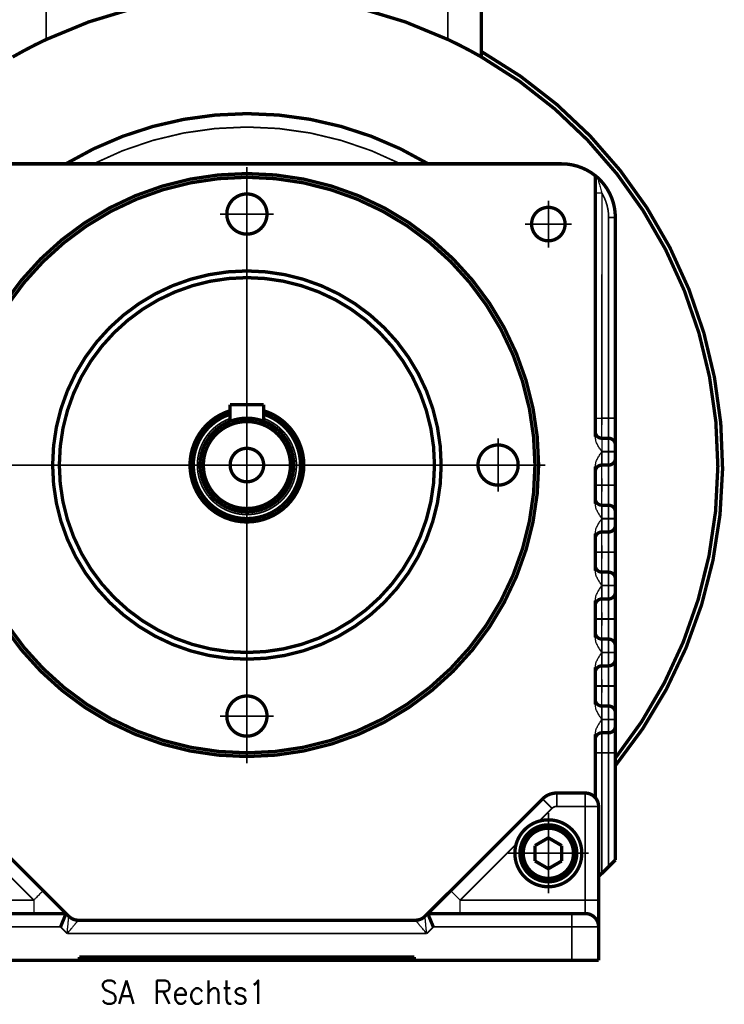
# Model space of a CAD drawing. Header units: inches. Extents: x -736 to 556, y -285 to 278.
# Tile 2 of 26: x -679 to -574, y -97 to 50. Entities that reach past the tile are written whole.
import ezdxf

# ---------------------------------------------------------------- set-up
doc = ezdxf.new("R2010")
doc.units = ezdxf.units.IN
doc.linetypes.add('DOT_CENTER', pattern=[14, 12, -1, 0, -1])
doc.layers.add('1', color=7, linetype='Continuous')
doc.styles.add('CONVERTER_11', font='txt.shx', dxfattribs={"width": 0.9})

# ---------------------------------------------------------------- blocks, each defined once
blk = doc.blocks.new('Motor_71_0_37_4_b14__174', base_point=(-716.02, -61.67))
at = {"color": 124, "linetype": 'Continuous', "const_width": 0.25}
for points in [[(-675.48, 47.07), (-675.48, 85.5)], [(-615.48, 85.5), (-615.48, 47.07)]]:
    blk.add_lwpolyline(points, dxfattribs=at)
at = {"color": 7, "linetype": 'Continuous', "const_width": 0.5}
blk.add_lwpolyline([(-610.48, 85.5), (-610.48, 44.46)], dxfattribs=at)
for points in [[(-615.48, 47.07, 0.224121), (-675.48, 47.07, 0.224121)], [(-675.48, 47.07, 0.020069), (-680.48, 44.46, 0.020069)], [(-610.48, 44.46, 0.020069), (-615.48, 47.07, 0.020069)], [(-590.5, -61.42, 0.464755), (-610.48, 45.27, 0.464755)], [(-590.5, -60.28, 0.459236), (-610.48, 44.46, 0.459236)], [(-618.44, 28.5, 0.27735), (-672.53, 28.5, 0.27735)]]:
    blk.add_lwpolyline(points, format="xyb", dxfattribs=at)
blk = doc.blocks.new('Motor_71_0_37_4_b14_kpl__175', base_point=(-716.02, -61.67))
blk.add_blockref('Motor_71_0_37_4_b14__174', (-716.02, -61.67))
blk = doc.blocks.new('1400005010_05_Zwischenflansch_Bgr71_B14_klein__176', base_point=(-678.6, -85.63))
at = {"color": 7, "linetype": 'Continuous', "const_width": 0.5}
for points in [[(-618.44, 28.5, 0.27735), (-672.53, 28.5, 0.27735)], [(-590.5, -14.5, 0.00125), (-590.5, -14.49, 0.00125)], [(-590.5, -14.51, 0.00125), (-590.5, -14.5, 0.00125)], [(-590.5, -24.5, 0.00125), (-590.5, -24.49, 0.00125)], [(-590.5, -44.5, 0.00125), (-590.5, -44.49, 0.00125)], [(-590.5, -44.51, 0.00125), (-590.5, -44.5, 0.00125)]]:
    blk.add_lwpolyline(points, format="xyb", dxfattribs=at)
at = {"color": 124, "linetype": 'Continuous', "const_width": 0.25}
blk.add_lwpolyline([(-622.57, 28.5, 0.239983), (-668.4, 28.5, 0.239983)], format="xyb", dxfattribs=at)
at = {"color": 7, "linetype": 'Continuous', "const_width": 0.5}
for points in [[(-590.5, -9.51), (-590.5, 12)], [(-590.5, -13.5), (-590.5, -9.51)], [(-590.5, -14.49), (-590.5, -13.5)], [(-590.5, -15.5), (-590.5, -14.51)], [(-590.5, -19.49), (-590.5, -15.5)], [(-590.5, -19.51), (-590.5, -19.49)], [(-590.5, -23.5), (-590.5, -19.51)], [(-590.5, -24.49), (-590.5, -23.5)], [(-590.5, -24.51), (-590.5, -24.5)], [(-590.5, -25.5), (-590.5, -24.51)], [(-590.5, -29.49), (-590.5, -25.5)], [(-590.5, -29.51), (-590.5, -29.49)], [(-590.5, -32.5), (-590.5, -29.51)], [(-590.5, -33.5), (-590.5, -32.5)], [(-590.5, -34.49), (-590.5, -33.5)], [(-590.5, -34.5), (-590.5, -34.49)], [(-590.5, -34.51), (-590.5, -34.5)], [(-590.5, -35.5), (-590.5, -34.51)], [(-590.5, -36.5), (-590.5, -35.5)], [(-590.5, -39.49), (-590.5, -36.5)], [(-590.5, -39.51), (-590.5, -39.49)], [(-590.5, -43.5), (-590.5, -39.51)], [(-590.5, -44.49), (-590.5, -43.5)], [(-590.5, -45.5), (-590.5, -44.51)], [(-590.5, -49.49), (-590.5, -45.5)], [(-590.5, -49.51), (-590.5, -49.49)], [(-590.5, -53.5), (-590.5, -49.51)]]:
    blk.add_lwpolyline(points, dxfattribs=at)
at = {"color": 124, "linetype": 'Continuous', "const_width": 0.25}
for points in [[(-673.32, -85.5), (-678.47, -85.5)], [(-617.67, -85.5), (-612.5, -85.5)]]:
    blk.add_lwpolyline(points, dxfattribs=at)
blk = doc.blocks.new('1402005010_R4_Motoranbau_Bgr71_B14_klein_2__177', base_point=(-716.02, -85.63))
for name, p in [('Motor_71_0_37_4_b14_kpl__175', (-716.02, -61.67)), ('1400005010_05_Zwischenflansch_Bgr71_B14_klein__176', (-678.6, -85.63))]:
    blk.add_blockref(name, p)
blk = doc.blocks.new('1400001010_05_R4_Gehäuse_Antrieb_B3__178', base_point=(-594.75, -54.75))
at = {"color": 124, "linetype": 'Continuous', "const_width": 0.25}
for points in [[(-592.5, 11.5), (-592.5, 12)], [(-592.5, -1), (-592.5, 11.5)], [(-592.5, -3.5), (-592.5, -1)], [(-592.5, -6), (-592.5, -3.5)], [(-592.5, -9.51), (-592.5, -6)], [(-592.5, -10.5), (-592.5, -9.51)], [(-592.5, -19.49), (-592.5, -18.5)], [(-592.5, -19.51), (-592.5, -19.49)], [(-592.5, -19.8), (-592.5, -19.51)], [(-592.5, -20.5), (-592.5, -19.8)], [(-592.5, -29.49), (-592.5, -28.5)], [(-592.5, -29.51), (-592.5, -29.49)], [(-592.5, -30.5), (-592.5, -29.51)], [(-592.5, -39.49), (-592.5, -38.5)], [(-592.5, -39.51), (-592.5, -39.49)], [(-592.5, -40.5), (-592.5, -39.51)], [(-592.5, -49.2), (-592.5, -48.5)], [(-592.5, -49.49), (-592.5, -49.2)], [(-592.5, -49.51), (-592.5, -49.49)], [(-592.5, -50.5), (-592.5, -49.51)]]:
    blk.add_lwpolyline(points, dxfattribs=at)
at = {"color": 7, "linetype": 'Continuous', "const_width": 0.5}
for points in [[(-590.5, -9.51), (-590.5, 12)], [(-590.5, -13.5), (-590.5, -9.51)], [(-590.5, -14.49), (-590.5, -13.5)], [(-590.5, -15.5), (-590.5, -14.51)], [(-590.5, -19.49), (-590.5, -15.5)], [(-590.5, -19.51), (-590.5, -19.49)], [(-590.5, -23.5), (-590.5, -19.51)], [(-590.5, -24.49), (-590.5, -23.5)], [(-590.5, -24.51), (-590.5, -24.5)], [(-590.5, -25.5), (-590.5, -24.51)], [(-590.5, -29.49), (-590.5, -25.5)], [(-590.5, -29.51), (-590.5, -29.49)], [(-590.5, -32.5), (-590.5, -29.51)], [(-590.5, -33.5), (-590.5, -32.5)], [(-590.5, -34.49), (-590.5, -33.5)], [(-590.5, -34.5), (-590.5, -34.49)], [(-590.5, -34.51), (-590.5, -34.5)], [(-590.5, -35.5), (-590.5, -34.51)], [(-590.5, -36.5), (-590.5, -35.5)], [(-590.5, -39.49), (-590.5, -36.5)], [(-590.5, -39.51), (-590.5, -39.49)], [(-590.5, -43.5), (-590.5, -39.51)], [(-590.5, -44.49), (-590.5, -43.5)], [(-590.5, -45.5), (-590.5, -44.51)], [(-590.5, -49.49), (-590.5, -45.5)], [(-590.5, -49.51), (-590.5, -49.49)], [(-590.5, -53.5), (-590.5, -49.51)], [(-590.5, -54.49), (-590.5, -53.5)], [(-590.5, -54.49), (-590.5, -54.5)]]:
    blk.add_lwpolyline(points, dxfattribs=at)
for points in [[(-590.5, -14.5, 0.00125), (-590.5, -14.49, 0.00125)], [(-590.5, -14.51, 0.00125), (-590.5, -14.5, 0.00125)], [(-590.5, -24.5, 0.00125), (-590.5, -24.49, 0.00125)], [(-590.5, -44.5, 0.00125), (-590.5, -44.49, 0.00125)], [(-590.5, -44.51, 0.00125), (-590.5, -44.5, 0.00125)]]:
    blk.add_lwpolyline(points, format="xyb", dxfattribs=at)
at = {"color": 124, "linetype": 'Continuous'}
for points, knots in [([(-592.5, -12.5), (-592.5, -12.48), (-592.5, -12.43), (-592.5, -12.32), (-592.5, -12.15), (-592.5, -11.89), (-592.5, -11.58), (-592.5, -11.24), (-592.5, -10.87), (-592.5, -10.62), (-592.5, -10.5)], [0, 0, 0, 0, 0.070212, 0.140423, 0.328368, 0.585786, 0.901981, 1.263811, 1.625269, 2, 2, 2, 2]), ([(-592.5, -18.5), (-592.5, -18.38), (-592.5, -18.13), (-592.5, -17.76), (-592.5, -17.42), (-592.5, -17.11), (-592.5, -16.85), (-592.5, -16.68), (-592.5, -16.57), (-592.5, -16.52), (-592.5, -16.5)], [0, 0, 0, 0, 0.374731, 0.736189, 1.098019, 1.414214, 1.671632, 1.859577, 1.929788, 2, 2, 2, 2]), ([(-592.5, -22.5), (-592.5, -22.48), (-592.5, -22.43), (-592.5, -22.32), (-592.5, -22.15), (-592.5, -21.89), (-592.5, -21.58), (-592.5, -21.24), (-592.5, -20.87), (-592.5, -20.62), (-592.5, -20.5)], [0, 0, 0, 0, 0.070212, 0.140423, 0.328368, 0.585786, 0.901981, 1.263811, 1.625269, 2, 2, 2, 2]), ([(-592.5, -28.5), (-592.5, -28.38), (-592.5, -28.13), (-592.5, -27.76), (-592.5, -27.42), (-592.5, -27.11), (-592.5, -26.85), (-592.5, -26.68), (-592.5, -26.57), (-592.5, -26.52), (-592.5, -26.5)], [0, 0, 0, 0, 0.374731, 0.736189, 1.098019, 1.414214, 1.671632, 1.859577, 1.929788, 2, 2, 2, 2]), ([(-592.5, -32.5), (-592.5, -32.48), (-592.5, -32.43), (-592.5, -32.32), (-592.5, -32.15), (-592.5, -31.89), (-592.5, -31.58), (-592.5, -31.24), (-592.5, -30.87), (-592.5, -30.62), (-592.5, -30.5)], [0, 0, 0, 0, 0.070212, 0.140423, 0.328368, 0.585786, 0.901981, 1.263811, 1.625269, 2, 2, 2, 2]), ([(-592.5, -38.5), (-592.5, -38.38), (-592.5, -38.13), (-592.5, -37.76), (-592.5, -37.42), (-592.5, -37.11), (-592.5, -36.85), (-592.5, -36.68), (-592.5, -36.57), (-592.5, -36.52), (-592.5, -36.5)], [0, 0, 0, 0, 0.374731, 0.736189, 1.098019, 1.414214, 1.671632, 1.859577, 1.929788, 2, 2, 2, 2]), ([(-592.5, -42.5), (-592.5, -42.48), (-592.5, -42.43), (-592.5, -42.32), (-592.5, -42.15), (-592.5, -41.89), (-592.5, -41.58), (-592.5, -41.24), (-592.5, -40.87), (-592.5, -40.62), (-592.5, -40.5)], [0, 0, 0, 0, 0.070212, 0.140423, 0.328368, 0.585786, 0.901981, 1.263811, 1.625269, 2, 2, 2, 2]), ([(-592.5, -48.5), (-592.5, -48.38), (-592.5, -48.13), (-592.5, -47.76), (-592.5, -47.42), (-592.5, -47.11), (-592.5, -46.85), (-592.5, -46.68), (-592.5, -46.57), (-592.5, -46.52), (-592.5, -46.5)], [0, 0, 0, 0, 0.374731, 0.736189, 1.098019, 1.414214, 1.671632, 1.859577, 1.929788, 2, 2, 2, 2]), ([(-592.5, -52.5), (-592.5, -52.48), (-592.5, -52.43), (-592.5, -52.32), (-592.5, -52.15), (-592.5, -51.89), (-592.5, -51.58), (-592.5, -51.24), (-592.5, -50.87), (-592.5, -50.62), (-592.5, -50.5)], [0, 0, 0, 0, 0.070212, 0.140423, 0.328368, 0.585786, 0.901981, 1.263811, 1.625269, 2, 2, 2, 2])]:
    blk.add_open_spline(points, degree=3, knots=knots, dxfattribs=at)
blk = doc.blocks.new('1400001020_04_R4_Gehäuse_Abtrieb_B3_mit_Naben__179', base_point=(-700.75, -85.63))
at = {"color": 7, "linetype": 'Continuous', "const_width": 0.5}
for points in [[(-598.5, 28.5), (-692.5, 28.5)], [(-590.5, 12), (-590.5, 20.5)], [(-590.5, -9.51), (-590.5, 12)], [(-590.5, -13.5), (-590.5, -9.51)], [(-590.5, -14.49), (-590.5, -13.5)], [(-590.5, -15.5), (-590.5, -14.51)], [(-590.5, -19.49), (-590.5, -15.5)], [(-590.5, -19.51), (-590.5, -19.49)], [(-590.5, -23.5), (-590.5, -19.51)], [(-590.5, -24.49), (-590.5, -23.5)], [(-590.5, -24.51), (-590.5, -24.5)], [(-590.5, -25.5), (-590.5, -24.51)], [(-590.5, -29.49), (-590.5, -25.5)], [(-590.5, -29.51), (-590.5, -29.49)], [(-590.5, -32.5), (-590.5, -29.51)], [(-592.5, -32.5), (-591.5, -32.5)], [(-590.5, -33.5), (-590.5, -32.5)], [(-590.5, -34.49), (-590.5, -33.5)], [(-590.5, -34.5), (-590.5, -34.49)], [(-590.5, -34.51), (-590.5, -34.5)], [(-590.5, -35.5), (-590.5, -34.51)], [(-590.5, -36.5), (-590.5, -35.5)], [(-591.5, -36.5), (-592.5, -36.5)], [(-590.5, -39.49), (-590.5, -36.5)], [(-590.5, -39.51), (-590.5, -39.49)], [(-590.5, -43.5), (-590.5, -39.51)], [(-590.5, -44.49), (-590.5, -43.5)], [(-590.5, -45.5), (-590.5, -44.51)], [(-590.5, -49.49), (-590.5, -45.5)], [(-590.5, -49.51), (-590.5, -49.49)], [(-590.5, -53.5), (-590.5, -49.51)], [(-590.5, -54.49), (-590.5, -53.5)], [(-590.5, -54.49), (-590.5, -54.5)], [(-590.5, -54.51), (-590.5, -54.5)], [(-590.5, -55.5), (-590.5, -54.51)], [(-590.5, -59.49), (-590.5, -55.5)], [(-590.5, -75.5), (-590.5, -59.49)], [(-592.5, -77.5), (-591.5, -76.5)], [(-591.5, -76.5), (-590.5, -75.5)], [(-593, -78), (-592.5, -77.5)]]:
    blk.add_lwpolyline(points, dxfattribs=at)
for points in [[(-593.5, 26.74, 0.170404), (-598.5, 28.5, 0.170404)], [(-593.16, 26.46, 0.01365), (-593.5, 26.74, 0.01365)], [(-590.5, 20.5, 0.213422), (-593.16, 26.46, 0.213422)], [(-590.5, -14.5, 0.00125), (-590.5, -14.49, 0.00125)], [(-590.5, -14.51, 0.00125), (-590.5, -14.5, 0.00125)], [(-590.5, -24.5, 0.00125), (-590.5, -24.49, 0.00125)], [(-590.5, -44.5, 0.00125), (-590.5, -44.49, 0.00125)], [(-590.5, -44.51, 0.00125), (-590.5, -44.5, 0.00125)]]:
    blk.add_lwpolyline(points, format="xyb", dxfattribs=at)
at = {"color": 124, "linetype": 'Continuous', "const_width": 0.25}
for points in [[(-680.5, -85.5), (-678.47, -85.5)], [(-673.32, -85.5), (-678.47, -85.5)], [(-617.67, -85.5), (-612.5, -85.5)], [(-612.5, -85.5), (-610.5, -85.5)], [(-610.5, -85.5), (-600.5, -85.5)]]:
    blk.add_lwpolyline(points, dxfattribs=at)
blk = doc.blocks.new('1402001010_R4_Grundeinheit_B3_3__180', base_point=(-700.75, -85.63))
for name, p in [('1400001020_04_R4_Gehäuse_Abtrieb_B3_mit_Naben__179', (-700.75, -85.63)), ('1400001010_05_R4_Gehäuse_Antrieb_B3__178', (-594.75, -54.75))]:
    blk.add_blockref(name, p)
blk = doc.blocks.new('1410001090_00_R4_Fußleiste_1_2_2_2_2__181', base_point=(-695.75, -90.75))
at = {"color": 124, "linetype": 'Continuous', "const_width": 0.25}
for points in [[(-695.5, -85.5), (-694, -85.5)], [(-690.5, -85.5), (-694, -85.5)], [(-690.5, -85.5), (-680.5, -85.5)], [(-680.5, -85.5), (-678.47, -85.5)], [(-673.32, -85.5), (-678.47, -85.5)], [(-617.67, -85.5), (-612.5, -85.5)], [(-612.5, -85.5), (-610.5, -85.5)], [(-610.5, -85.5), (-600.5, -85.5)], [(-597, -85.5), (-600.5, -85.5)], [(-597, -85.5), (-595.5, -85.5)]]:
    blk.add_lwpolyline(points, dxfattribs=at)
at = {"color": 7, "linetype": 'Continuous', "const_width": 0.5}
for points in [[(-695.5, -90.5), (-694, -90.5)], [(-670.5, -90.5), (-694, -90.5)], [(-620.5, -90.5), (-670.5, -90.5)], [(-597, -90.5), (-620.5, -90.5)], [(-597, -90.5), (-595.5, -90.5)]]:
    blk.add_lwpolyline(points, dxfattribs=at)
blk = doc.blocks.new('Schraube_M_5x12_DIN_912__182', base_point=(-605, -79))
at = {"color": 7, "linetype": 'Continuous', "const_width": 0.5}
for points in [[(-604.75, -74.5, 1), (-596.25, -74.5, 1)], [(-604.25, -74.5, 1), (-596.75, -74.5, 1)]]:
    blk.add_lwpolyline(points, format="xyb", close=True, dxfattribs=at)
for points in [[(-602.5, -73.35), (-600.5, -72.19)], [(-600.5, -72.19), (-598.5, -73.35)], [(-602.5, -75.65), (-602.5, -73.35)], [(-598.5, -73.35), (-598.5, -75.65)], [(-600.5, -76.81), (-602.5, -75.65)], [(-598.5, -75.65), (-600.5, -76.81)]]:
    blk.add_lwpolyline(points, dxfattribs=at)
blk = doc.blocks.new('1400011010_05_R41_Gehäuse_B3_B14_B5__183', base_point=(-700.75, -85.63))
at = {"color": 7, "linetype": 'Continuous', "const_width": 0.5}
for points in [[(-598.5, 28.5), (-692.5, 28.5)], [(-593.5, 26.74), (-593.5, 24.11)], [(-593.5, 24.11), (-593.5, -9.51)], [(-590.5, 12), (-590.5, 20.5)], [(-590.5, -9.51), (-590.5, 12)], [(-593.5, -9.51), (-593.5, -11.5)], [(-590.5, -13.5), (-590.5, -9.51)], [(-593.5, -11.5), (-593.5, -12.26)], [(-592.5, -12.5), (-591.5, -12.5)], [(-590.5, -14.49), (-590.5, -13.5)], [(-590.5, -15.5), (-590.5, -14.51)], [(-590.5, -19.49), (-590.5, -15.5)], [(-593.5, -16.74), (-593.5, -17.5)], [(-593.5, -17.5), (-593.5, -19.49)], [(-591.5, -16.5), (-592.5, -16.5)], [(-593.5, -19.49), (-593.5, -19.51)], [(-593.5, -19.51), (-593.5, -21.5)], [(-590.5, -19.51), (-590.5, -19.49)], [(-590.5, -23.5), (-590.5, -19.51)], [(-593.5, -21.5), (-593.5, -22.26)], [(-592.5, -22.5), (-591.5, -22.5)], [(-590.5, -24.49), (-590.5, -23.5)], [(-590.5, -24.51), (-590.5, -24.5)], [(-590.5, -25.5), (-590.5, -24.51)], [(-591.5, -26.5), (-592.5, -26.5)], [(-590.5, -29.49), (-590.5, -25.5)], [(-593.5, -26.74), (-593.5, -27.5)], [(-593.5, -27.5), (-593.5, -29.49)], [(-593.5, -29.49), (-593.5, -29.51)], [(-593.5, -29.51), (-593.5, -31.5)], [(-590.5, -29.51), (-590.5, -29.49)], [(-590.5, -32.5), (-590.5, -29.51)], [(-593.5, -31.5), (-593.5, -32.26)], [(-592.5, -32.5), (-591.5, -32.5)], [(-590.5, -33.5), (-590.5, -32.5)], [(-590.5, -34.49), (-590.5, -33.5)], [(-590.5, -34.5), (-590.5, -34.49)], [(-590.5, -34.51), (-590.5, -34.5)], [(-590.5, -35.5), (-590.5, -34.51)], [(-590.5, -36.5), (-590.5, -35.5)], [(-593.5, -36.74), (-593.5, -37.5)], [(-591.5, -36.5), (-592.5, -36.5)], [(-590.5, -39.49), (-590.5, -36.5)], [(-593.5, -37.5), (-593.5, -39.49)], [(-593.5, -39.49), (-593.5, -39.51)], [(-593.5, -39.51), (-593.5, -41.5)], [(-590.5, -39.51), (-590.5, -39.49)], [(-590.5, -43.5), (-590.5, -39.51)], [(-593.5, -41.5), (-593.5, -42.26)], [(-592.5, -42.5), (-591.5, -42.5)], [(-590.5, -44.49), (-590.5, -43.5)], [(-590.5, -45.5), (-590.5, -44.51)], [(-590.5, -49.49), (-590.5, -45.5)], [(-593.5, -46.74), (-593.5, -47.5)], [(-591.5, -46.5), (-592.5, -46.5)], [(-593.5, -47.5), (-593.5, -49.49)], [(-593.5, -49.49), (-593.5, -49.51)], [(-593.5, -49.51), (-593.5, -51.5)], [(-590.5, -49.51), (-590.5, -49.49)], [(-590.5, -53.5), (-590.5, -49.51)], [(-593.5, -51.5), (-593.5, -52.26)], [(-592.5, -52.5), (-591.5, -52.5)], [(-590.5, -54.49), (-590.5, -53.5)], [(-590.5, -54.49), (-590.5, -54.5)], [(-590.5, -54.51), (-590.5, -54.5)], [(-590.5, -55.5), (-590.5, -54.51)], [(-590.5, -59.49), (-590.5, -55.5)], [(-593.5, -56.74), (-593.5, -57.5)], [(-593.5, -57.5), (-593.5, -59.49)], [(-591.5, -56.5), (-592.5, -56.5)], [(-593.5, -59.49), (-593.5, -66.18)], [(-590.5, -75.5), (-590.5, -59.49)], [(-592.5, -77.5), (-591.5, -76.5)], [(-591.5, -76.5), (-590.5, -75.5)], [(-593, -78), (-592.5, -77.5)]]:
    blk.add_lwpolyline(points, dxfattribs=at)
for points in [[(-593.5, 26.74, 0.170404), (-598.5, 28.5, 0.170404)], [(-593.16, 26.46, 0.01365), (-593.5, 26.74, 0.01365)], [(-590.5, 20.5, 0.213422), (-593.16, 26.46, 0.213422)], [(-593.5, -11.5, 0.414214), (-592.5, -12.5, 0.414214)], [(-590.5, -13.5, 0.414214), (-591.5, -12.5, 0.414214)], [(-590.5, -14.5, 0.00125), (-590.5, -14.49, 0.00125)], [(-590.5, -14.51, 0.00125), (-590.5, -14.5, 0.00125)], [(-591.5, -16.5, 0.414214), (-590.5, -15.5, 0.414214)], [(-592.5, -16.5, 0.414214), (-593.5, -17.5, 0.414214)], [(-593.5, -21.5, 0.414214), (-592.5, -22.5, 0.414214)], [(-590.5, -23.5, 0.414214), (-591.5, -22.5, 0.414214)], [(-590.5, -24.5, 0.00125), (-590.5, -24.49, 0.00125)], [(-592.5, -26.5, 0.414214), (-593.5, -27.5, 0.414214)], [(-591.5, -26.5, 0.414214), (-590.5, -25.5, 0.414214)], [(-593.5, -31.5, 0.414214), (-592.5, -32.5, 0.414214)], [(-590.5, -33.5, 0.414214), (-591.5, -32.5, 0.414214)], [(-591.5, -36.5, 0.414214), (-590.5, -35.5, 0.414214)], [(-592.5, -36.5, 0.414214), (-593.5, -37.5, 0.414214)], [(-593.5, -41.5, 0.414214), (-592.5, -42.5, 0.414214)], [(-590.5, -43.5, 0.414214), (-591.5, -42.5, 0.414214)], [(-591.5, -46.5, 0.414214), (-590.5, -45.5, 0.414214)], [(-590.5, -44.5, 0.00125), (-590.5, -44.49, 0.00125)], [(-590.5, -44.51, 0.00125), (-590.5, -44.5, 0.00125)], [(-592.5, -46.5, 0.414214), (-593.5, -47.5, 0.414214)], [(-593.5, -51.5, 0.414214), (-592.5, -52.5, 0.414214)], [(-590.5, -53.5, 0.414214), (-591.5, -52.5, 0.414214)], [(-591.5, -56.5, 0.414214), (-590.5, -55.5, 0.414214)], [(-592.5, -56.5, 0.414214), (-593.5, -57.5, 0.414214)]]:
    blk.add_lwpolyline(points, format="xyb", dxfattribs=at)
for points in [[(-689.04, -16.5, 1), (-601.95, -16.5, 1)], [(-688.5, -16.5, 1), (-602.5, -16.5, 1)], [(-648.5, 21, 1), (-642.5, 21, 1)], [(-603, 19.5, 1), (-598, 19.5, 1)], [(-674.5, -16.5, 1), (-616.5, -16.5, 1)], [(-673.5, -16.5, 1), (-617.5, -16.5, 1)], [(-611, -16.5, 1), (-605, -16.5, 1)], [(-648.5, -54, 1), (-642.5, -54, 1)]]:
    blk.add_lwpolyline(points, format="xyb", close=True, dxfattribs=at)
at = {"color": 124, "linetype": 'Continuous', "const_width": 0.25}
blk.add_lwpolyline([(-591.5, 20.5, 0.136106), (-592.5, 24.11, 0.136106)], format="xyb", dxfattribs=at)
for points in [[(-590.5, 20.5), (-591.5, 20.5)], [(-591.5, 20.5), (-591.5, -9.51)], [(-592.5, 11.5), (-592.5, 12)], [(-592.5, -1), (-592.5, 11.5)], [(-592.5, -3.5), (-592.5, -1)], [(-592.5, -6), (-592.5, -3.5)], [(-592.5, -9.51), (-592.5, -6)], [(-592.5, -9.51), (-591.5, -9.51)], [(-592.5, -10.5), (-592.5, -9.51)], [(-590.5, -9.51), (-591.5, -9.51)], [(-591.5, -12.5), (-591.5, -9.51)], [(-591.5, -12.5), (-591.5, -14.49)], [(-592.5, -14.49), (-591.5, -14.49)], [(-591.5, -14.51), (-592.5, -14.51)], [(-592.5, -16.5), (-592.5, -14.51)], [(-590.5, -14.49), (-591.5, -14.49)], [(-591.5, -14.49), (-591.5, -14.51)], [(-590.5, -14.51), (-591.5, -14.51)], [(-591.5, -16.5), (-591.5, -14.51)], [(-591.5, -19.49), (-591.5, -16.5)], [(-592.5, -19.49), (-592.5, -18.5)], [(-592.5, -19.49), (-593.5, -19.49)], [(-593.5, -19.51), (-592.5, -19.51)], [(-592.5, -19.49), (-591.5, -19.49)], [(-592.5, -19.51), (-592.5, -19.49)], [(-592.5, -19.51), (-591.5, -19.51)], [(-592.5, -19.8), (-592.5, -19.51)], [(-592.5, -20.5), (-592.5, -19.8)], [(-591.5, -19.49), (-590.5, -19.49)], [(-591.5, -19.49), (-591.5, -19.51)], [(-591.5, -19.51), (-590.5, -19.51)], [(-591.5, -22.5), (-591.5, -19.51)], [(-592.5, -22.5), (-592.5, -24.49)], [(-591.5, -22.5), (-591.5, -24.49)], [(-592.5, -24.49), (-591.5, -24.49)], [(-591.5, -24.51), (-592.5, -24.51)], [(-592.5, -26.5), (-592.5, -24.51)], [(-590.5, -24.49), (-591.5, -24.49)], [(-591.5, -24.49), (-591.5, -24.51)], [(-591.5, -24.51), (-590.5, -24.51)], [(-591.5, -26.5), (-591.5, -24.51)], [(-591.5, -29.49), (-591.5, -26.5)], [(-592.5, -29.49), (-593.5, -29.49)], [(-592.5, -29.51), (-593.5, -29.51)], [(-592.5, -29.49), (-592.5, -28.5)], [(-592.5, -29.49), (-591.5, -29.49)], [(-592.5, -29.51), (-592.5, -29.49)], [(-592.5, -29.51), (-591.5, -29.51)], [(-592.5, -30.5), (-592.5, -29.51)], [(-590.5, -29.49), (-591.5, -29.49)], [(-591.5, -29.49), (-591.5, -29.51)], [(-590.5, -29.51), (-591.5, -29.51)], [(-591.5, -32.5), (-591.5, -29.51)], [(-592.5, -32.5), (-592.5, -34.49)], [(-591.5, -32.5), (-591.5, -34.49)], [(-592.5, -34.49), (-591.5, -34.49)], [(-591.5, -34.51), (-592.5, -34.51)], [(-592.5, -36.5), (-592.5, -34.51)], [(-590.5, -34.49), (-591.5, -34.49)], [(-591.5, -34.49), (-591.5, -34.51)], [(-591.5, -34.51), (-590.5, -34.51)], [(-591.5, -36.5), (-591.5, -34.51)], [(-591.5, -39.49), (-591.5, -36.5)], [(-593.5, -39.49), (-592.5, -39.49)], [(-593.5, -39.51), (-592.5, -39.51)], [(-592.5, -39.49), (-592.5, -38.5)], [(-592.5, -39.49), (-591.5, -39.49)], [(-592.5, -39.51), (-592.5, -39.49)], [(-592.5, -39.51), (-591.5, -39.51)], [(-592.5, -40.5), (-592.5, -39.51)], [(-590.5, -39.49), (-591.5, -39.49)], [(-591.5, -39.49), (-591.5, -39.51)], [(-591.5, -39.51), (-590.5, -39.51)], [(-591.5, -42.5), (-591.5, -39.51)], [(-592.5, -42.5), (-592.5, -44.49)], [(-591.5, -42.5), (-591.5, -44.49)], [(-592.5, -44.49), (-591.5, -44.49)], [(-591.5, -44.51), (-592.5, -44.51)], [(-592.5, -46.5), (-592.5, -44.51)], [(-590.5, -44.49), (-591.5, -44.49)], [(-591.5, -44.49), (-591.5, -44.51)], [(-591.5, -44.51), (-590.5, -44.51)], [(-591.5, -46.5), (-591.5, -44.51)], [(-591.5, -49.49), (-591.5, -46.5)], [(-592.5, -49.2), (-592.5, -48.5)], [(-593.5, -49.49), (-592.5, -49.49)], [(-593.5, -49.51), (-592.5, -49.51)], [(-592.5, -49.49), (-592.5, -49.2)], [(-592.5, -49.49), (-591.5, -49.49)], [(-592.5, -49.51), (-592.5, -49.49)], [(-592.5, -49.51), (-591.5, -49.51)], [(-592.5, -50.5), (-592.5, -49.51)], [(-590.5, -49.49), (-591.5, -49.49)], [(-591.5, -49.49), (-591.5, -49.51)], [(-590.5, -49.51), (-591.5, -49.51)], [(-591.5, -52.5), (-591.5, -49.51)], [(-592.5, -52.5), (-592.5, -54.49)], [(-591.5, -52.5), (-591.5, -54.49)], [(-592.5, -54.49), (-591.5, -54.49)], [(-592.5, -56.5), (-592.5, -54.51)], [(-591.5, -54.51), (-592.5, -54.51)], [(-590.5, -54.49), (-591.5, -54.49)], [(-591.5, -54.49), (-591.5, -54.51)], [(-591.5, -54.51), (-590.5, -54.51)], [(-591.5, -56.5), (-591.5, -54.51)], [(-592.5, -59.49), (-592.5, -56.5)], [(-591.5, -59.49), (-591.5, -56.5)], [(-592.5, -59.49), (-593.5, -59.49)], [(-592.5, -59.49), (-591.5, -59.49)], [(-592.5, -59.49), (-592.5, -77.5)], [(-591.5, -59.49), (-590.5, -59.49)], [(-591.5, -59.49), (-591.5, -76.5)], [(-680.5, -85.5), (-678.47, -85.5)], [(-673.32, -85.5), (-678.47, -85.5)], [(-617.67, -85.5), (-612.5, -85.5)], [(-612.5, -85.5), (-610.5, -85.5)], [(-610.5, -85.5), (-600.5, -85.5)]]:
    blk.add_lwpolyline(points, dxfattribs=at)
at = {"color": 124, "linetype": 'Continuous'}
for points, knots in [([(-593.16, 26.46), (-593.16, 26.46), (-593.16, 26.45), (-593.15, 26.42), (-593.14, 26.38), (-593.12, 26.33), (-593.11, 26.26), (-593.06, 26.11), (-592.99, 25.88), (-592.9, 25.56), (-592.8, 25.23), (-592.7, 24.86), (-592.6, 24.49), (-592.53, 24.23), (-592.5, 24.11)], [0, 0, 0, 0, 0.013223, 0.040758, 0.081111, 0.133326, 0.203191, 0.291827, 0.605933, 0.916587, 1.288536, 1.657808, 2.054176, 2.449871, 2.449871, 2.449871, 2.449871]), ([(-592.5, 24.11), (-592.53, 24.11), (-592.59, 24.11), (-592.68, 24.11), (-592.77, 24.11), (-592.85, 24.11), (-592.93, 24.11), (-592.99, 24.11), (-593.04, 24.11), (-593.1, 24.11), (-593.15, 24.11), (-593.2, 24.11), (-593.24, 24.11), (-593.28, 24.11), (-593.32, 24.11), (-593.35, 24.11), (-593.38, 24.11), (-593.4, 24.11), (-593.42, 24.11), (-593.44, 24.11), (-593.46, 24.11), (-593.47, 24.11), (-593.48, 24.11), (-593.49, 24.11), (-593.49, 24.11), (-593.49, 24.11), (-593.5, 24.11), (-593.5, 24.11), (-593.5, 24.11), (-593.5, 24.11)], [0, 0, 0, 0, 0.089844, 0.1819787, 0.2751478, 0.3680947, 0.4291912, 0.4890415, 0.5472019, 0.6032287, 0.6566783, 0.7071068, 0.7477141, 0.785573, 0.8205735, 0.8526053, 0.8815585, 0.9073228, 0.9297883, 0.9468261, 0.9613976, 0.9735437, 0.9833054, 0.9907506, 0.9959549, 0.9976601, 0.9983373, 0.9995073, 0.9996745, 0.9996745, 0.9996745, 0.9996745]), ([(-593.5, -9.51), (-593.48, -9.51), (-593.46, -9.51), (-593.41, -9.51), (-593.32, -9.51), (-593.19, -9.51), (-593.04, -9.51), (-592.86, -9.51), (-592.68, -9.51), (-592.56, -9.51), (-592.5, -9.51)], [0, 0, 0, 0, 0.035106, 0.070212, 0.164184, 0.292893, 0.450991, 0.631905, 0.812634, 1, 1, 1, 1]), ([(-592.5, -12.5), (-592.5, -12.48), (-592.5, -12.43), (-592.5, -12.32), (-592.5, -12.15), (-592.5, -11.89), (-592.5, -11.58), (-592.5, -11.24), (-592.5, -10.87), (-592.5, -10.62), (-592.5, -10.5)], [0, 0, 0, 0, 0.070212, 0.140423, 0.328368, 0.585786, 0.901981, 1.263811, 1.625269, 2, 2, 2, 2]), ([(-592.5, -12.5), (-592.5, -12.53), (-592.5, -12.58), (-592.5, -12.69), (-592.5, -12.86), (-592.5, -13.1), (-592.5, -13.4), (-592.5, -13.74), (-592.5, -14.11), (-592.5, -14.36), (-592.5, -14.49)], [0, 0, 0, 0, 0.07581, 0.15162, 0.335476, 0.582853, 0.884256, 1.22811, 1.601585, 1.99, 1.99, 1.99, 1.99]), ([(-592.5, -18.5), (-592.5, -18.38), (-592.5, -18.13), (-592.5, -17.76), (-592.5, -17.42), (-592.5, -17.11), (-592.5, -16.85), (-592.5, -16.68), (-592.5, -16.57), (-592.5, -16.52), (-592.5, -16.5)], [0, 0, 0, 0, 0.374731, 0.736189, 1.098019, 1.414214, 1.671632, 1.859577, 1.929788, 2, 2, 2, 2]), ([(-592.5, -22.5), (-592.5, -22.48), (-592.5, -22.43), (-592.5, -22.32), (-592.5, -22.15), (-592.5, -21.89), (-592.5, -21.58), (-592.5, -21.24), (-592.5, -20.87), (-592.5, -20.62), (-592.5, -20.5)], [0, 0, 0, 0, 0.070212, 0.140423, 0.328368, 0.585786, 0.901981, 1.263811, 1.625269, 2, 2, 2, 2]), ([(-592.5, -28.5), (-592.5, -28.38), (-592.5, -28.13), (-592.5, -27.76), (-592.5, -27.42), (-592.5, -27.11), (-592.5, -26.85), (-592.5, -26.68), (-592.5, -26.57), (-592.5, -26.52), (-592.5, -26.5)], [0, 0, 0, 0, 0.374731, 0.736189, 1.098019, 1.414214, 1.671632, 1.859577, 1.929788, 2, 2, 2, 2]), ([(-592.5, -32.5), (-592.5, -32.48), (-592.5, -32.43), (-592.5, -32.32), (-592.5, -32.15), (-592.5, -31.89), (-592.5, -31.58), (-592.5, -31.24), (-592.5, -30.87), (-592.5, -30.62), (-592.5, -30.5)], [0, 0, 0, 0, 0.070212, 0.140423, 0.328368, 0.585786, 0.901981, 1.263811, 1.625269, 2, 2, 2, 2]), ([(-592.5, -38.5), (-592.5, -38.38), (-592.5, -38.13), (-592.5, -37.76), (-592.5, -37.42), (-592.5, -37.11), (-592.5, -36.85), (-592.5, -36.68), (-592.5, -36.57), (-592.5, -36.52), (-592.5, -36.5)], [0, 0, 0, 0, 0.374731, 0.736189, 1.098019, 1.414214, 1.671632, 1.859577, 1.929788, 2, 2, 2, 2]), ([(-592.5, -42.5), (-592.5, -42.48), (-592.5, -42.43), (-592.5, -42.32), (-592.5, -42.15), (-592.5, -41.89), (-592.5, -41.58), (-592.5, -41.24), (-592.5, -40.87), (-592.5, -40.62), (-592.5, -40.5)], [0, 0, 0, 0, 0.070212, 0.140423, 0.328368, 0.585786, 0.901981, 1.263811, 1.625269, 2, 2, 2, 2]), ([(-592.5, -48.5), (-592.5, -48.38), (-592.5, -48.13), (-592.5, -47.76), (-592.5, -47.42), (-592.5, -47.11), (-592.5, -46.85), (-592.5, -46.68), (-592.5, -46.57), (-592.5, -46.52), (-592.5, -46.5)], [0, 0, 0, 0, 0.374731, 0.736189, 1.098019, 1.414214, 1.671632, 1.859577, 1.929788, 2, 2, 2, 2]), ([(-592.5, -52.5), (-592.5, -52.48), (-592.5, -52.43), (-592.5, -52.32), (-592.5, -52.15), (-592.5, -51.89), (-592.5, -51.58), (-592.5, -51.24), (-592.5, -50.87), (-592.5, -50.62), (-592.5, -50.5)], [0, 0, 0, 0, 0.070212, 0.140423, 0.328368, 0.585786, 0.901981, 1.263811, 1.625269, 2, 2, 2, 2])]:
    blk.add_open_spline(points, degree=3, knots=knots, dxfattribs=at)
blk.add_open_spline([(-592.5, 24.11), (-592.5, 22.09), (-592.5, 18.05), (-592.5, 14.02), (-592.5, 12)], degree=3, dxfattribs=at)
at = {"color": 7, "linetype": 'Continuous'}
for points, knots in [([(-592.5, -14.49), (-592.62, -14.32), (-592.86, -13.98), (-593.17, -13.46), (-593.43, -12.89), (-593.47, -12.48), (-593.5, -12.26)], [0, 0, 0, 0, 0.643769, 1.241187, 1.816309, 2.482197, 2.482197, 2.482197, 2.482197]), ([(-593.5, -16.74), (-593.47, -16.52), (-593.43, -16.11), (-593.17, -15.54), (-592.86, -15.02), (-592.62, -14.68), (-592.5, -14.51)], [0, 0, 0, 0, 0.667127, 1.234836, 1.856785, 2.48213, 2.48213, 2.48213, 2.48213]), ([(-592.5, -24.49), (-592.62, -24.32), (-592.86, -23.98), (-593.17, -23.46), (-593.43, -22.89), (-593.47, -22.48), (-593.5, -22.26)], [0, 0, 0, 0, 0.625345, 1.247294, 1.815003, 2.48213, 2.48213, 2.48213, 2.48213]), ([(-593.5, -26.74), (-593.47, -26.52), (-593.43, -26.11), (-593.17, -25.54), (-592.86, -25.02), (-592.62, -24.68), (-592.5, -24.51)], [0, 0, 0, 0, 0.667127, 1.234836, 1.856785, 2.48213, 2.48213, 2.48213, 2.48213]), ([(-592.5, -34.49), (-592.62, -34.32), (-592.86, -33.98), (-593.17, -33.46), (-593.43, -32.89), (-593.47, -32.48), (-593.5, -32.26)], [0, 0, 0, 0, 0.625345, 1.247294, 1.815003, 2.48213, 2.48213, 2.48213, 2.48213]), ([(-593.5, -36.74), (-593.47, -36.52), (-593.43, -36.11), (-593.17, -35.54), (-592.86, -35.02), (-592.62, -34.68), (-592.5, -34.51)], [0, 0, 0, 0, 0.667127, 1.234836, 1.856785, 2.48213, 2.48213, 2.48213, 2.48213]), ([(-592.5, -44.49), (-592.62, -44.32), (-592.86, -43.98), (-593.17, -43.46), (-593.43, -42.89), (-593.47, -42.48), (-593.5, -42.26)], [0, 0, 0, 0, 0.625345, 1.247294, 1.815003, 2.48213, 2.48213, 2.48213, 2.48213]), ([(-593.5, -46.74), (-593.47, -46.52), (-593.43, -46.11), (-593.17, -45.54), (-592.86, -45.02), (-592.62, -44.68), (-592.5, -44.51)], [0, 0, 0, 0, 0.667127, 1.234836, 1.856785, 2.48213, 2.48213, 2.48213, 2.48213]), ([(-592.5, -54.49), (-592.62, -54.32), (-592.86, -53.98), (-593.17, -53.46), (-593.43, -52.89), (-593.47, -52.48), (-593.5, -52.26)], [0, 0, 0, 0, 0.625345, 1.247294, 1.815003, 2.48213, 2.48213, 2.48213, 2.48213]), ([(-593.5, -56.74), (-593.47, -56.52), (-593.43, -56.11), (-593.17, -55.54), (-592.86, -55.02), (-592.62, -54.68), (-592.5, -54.51)], [0, 0, 0, 0, 0.667127, 1.234836, 1.856785, 2.48213, 2.48213, 2.48213, 2.48213])]:
    blk.add_open_spline(points, degree=3, knots=knots, dxfattribs=at)
at = {"layer": '1', "color": 30, "linetype": 'DOT_CENTER', "const_width": 0.25}
for points in [[(-645.5, 28.04), (-645.5, -61.04)], [(-645.5, 25), (-645.5, 17)], [(-600.5, 23), (-600.5, 16)], [(-641.5, 21), (-649.5, 21)], [(-597, 19.5), (-604, 19.5)], [(-608, -12.5), (-608, -20.5)], [(-600.95, -16.5), (-690.04, -16.5)], [(-679, -16.5), (-687, -16.5)], [(-604, -16.5), (-612, -16.5)], [(-645.5, -50), (-645.5, -58)], [(-641.5, -54), (-649.5, -54)]]:
    blk.add_lwpolyline(points, dxfattribs=at)
blk = doc.blocks.new('1410011020_02_R41_Abtriebswelle_B3_B14_B5__184', base_point=(-654.25, -25.25))
at = {"color": 7, "linetype": 'Continuous', "const_width": 0.5}
for points in [[(-648, -8.38, 1.981712), (-637, -16.5, 1.981712)], [(-648, -8.9, 1.958174), (-637.5, -16.5, 1.958174)], [(-637, -16.5, 0.329244), (-643, -8.38, 0.329244)], [(-637.5, -16.5, 0.323907), (-643, -8.9, 0.323907)], [(-648, -9.96, 1.902201), (-638.5, -16.5, 1.902201)], [(-643, -9.96, 0.184661), (-648, -9.96, 0.184661)], [(-638.5, -16.5, 0.310868), (-643, -9.96, 0.310868)]]:
    blk.add_lwpolyline(points, format="xyb", dxfattribs=at)
at = {"color": 124, "linetype": 'Continuous', "const_width": 0.25}
blk.add_lwpolyline([(-648, -9.54, 5.745965), (-643, -9.54, 5.745965)], format="xyb", dxfattribs=at)
at = {"color": 7, "linetype": 'Continuous', "const_width": 0.5}
for points in [[(-652, -16.5, 1), (-639, -16.5, 1)], [(-648, -16.5, 1), (-643, -16.5, 1)]]:
    blk.add_lwpolyline(points, format="xyb", close=True, dxfattribs=at)
blk = doc.blocks.new('D6885T1A5X5X25L1__185', base_point=(-648.25, -10.21))
at = {"color": 7, "linetype": 'Continuous', "const_width": 0.5}
for points in [[(-648, -7.5), (-643, -7.5)], [(-648, -9.96), (-648, -7.5)], [(-643, -9.96), (-643, -7.5)]]:
    blk.add_lwpolyline(points, dxfattribs=at)
blk = doc.blocks.new('1410011090_00_R41_Fussleiste_B3__187', base_point=(-698.25, -90.75))
at = {"color": 7, "linetype": 'Continuous', "const_width": 0.5}
for points in [[(-675.91, -80.09), (-689.62, -66.38)], [(-601.38, -66.38), (-615.08, -80.09)], [(-595, -65.5), (-599.25, -65.5)], [(-593, -81.5), (-593, -67.5)], [(-672.5, -83.5), (-675.91, -80.09)], [(-615.08, -80.09), (-618.5, -83.5)], [(-593, -81.5), (-593, -85.5)], [(-677.32, -83.5), (-694, -83.5)], [(-672.5, -83.5), (-677.32, -83.5)], [(-672.5, -83.5), (-673.32, -85.5)], [(-672.5, -83.5), (-672.08, -83.91)], [(-618.5, -83.5), (-618.91, -83.91)], [(-613.67, -83.5), (-618.5, -83.5)], [(-617.67, -85.5), (-618.5, -83.5)], [(-597, -83.5), (-613.67, -83.5)], [(-597, -83.5), (-595, -83.5)], [(-620.32, -84.5), (-670.67, -84.5)], [(-593, -90.5), (-593, -85.5)], [(-670.5, -90.5), (-694, -90.5)], [(-620.5, -90), (-670.5, -90)], [(-670.5, -90.5), (-670.5, -90)], [(-620.5, -90.5), (-620.5, -90)], [(-597, -90.5), (-620.5, -90.5)], [(-597, -90.5), (-595.5, -90.5)], [(-595.5, -90.5), (-593, -90.5)]]:
    blk.add_lwpolyline(points, dxfattribs=at)
for points in [[(-599.25, -65.5, 0.198912), (-601.38, -66.38, 0.198912)], [(-593, -67.5, 0.414214), (-595, -65.5, 0.414214)], [(-605.31, -73.14, 3.836966), (-601.86, -69.69, 3.836966)], [(-601.86, -69.69, 0.260623), (-605.31, -73.14, 0.260623)], [(-672.08, -83.91, 0.198912), (-670.67, -84.5, 0.198912)], [(-620.32, -84.5, 0.198912), (-618.91, -83.91, 0.198912)], [(-593, -85.5, 0.414214), (-595, -83.5, 0.414214)]]:
    blk.add_lwpolyline(points, format="xyb", dxfattribs=at)
at = {"color": 124, "linetype": 'Continuous', "const_width": 0.25}
for points in [[(-599.25, -67.5), (-599.25, -65.5)], [(-595, -67.5), (-595, -65.5)], [(-599.96, -67.79), (-601.38, -66.38)], [(-595, -67.5), (-599.25, -67.5)], [(-595, -67.5), (-593, -67.5)], [(-595, -81.5), (-595, -67.5)], [(-599.96, -67.79), (-601.86, -69.69)], [(-677.32, -81.5), (-685.69, -73.14)], [(-605.31, -73.14), (-613.67, -81.5)], [(-677.32, -81.5), (-696, -81.5)], [(-595, -81.5), (-613.67, -81.5)], [(-595, -81.5), (-593, -81.5)], [(-595, -81.5), (-595, -83.5)], [(-597, -83.5), (-597, -85.5)], [(-680.5, -85.5), (-678.47, -85.5)], [(-673.32, -85.5), (-678.47, -85.5)], [(-673.32, -85.5), (-672.32, -86.5)], [(-618.67, -86.5), (-672.32, -86.5)], [(-617.67, -85.5), (-618.67, -86.5)], [(-617.67, -85.5), (-612.5, -85.5)], [(-612.5, -85.5), (-610.5, -85.5)], [(-610.5, -85.5), (-600.5, -85.5)], [(-597, -85.5), (-600.5, -85.5)], [(-597, -90.5), (-597, -85.5)], [(-597, -85.5), (-595.5, -85.5)], [(-595.5, -85.5), (-593, -85.5)]]:
    blk.add_lwpolyline(points, dxfattribs=at)
blk.add_lwpolyline([(-599.25, -67.5, 0.198912), (-599.96, -67.79, 0.198912)], format="xyb", dxfattribs=at)
at = {"color": 124, "linetype": 'Continuous'}
for points, knots in [([(-675.91, -80.09), (-675.93, -80.1), (-675.96, -80.14), (-676.05, -80.23), (-676.17, -80.35), (-676.35, -80.53), (-676.56, -80.73), (-676.79, -80.97), (-677, -81.17), (-677.18, -81.35), (-677.28, -81.45), (-677.32, -81.5)], [0, 0, 0, 0, 0.07612, 0.152241, 0.364105, 0.585786, 0.916695, 1.234633, 1.581921, 1.791837, 2, 2, 2, 2]), ([(-613.67, -81.5), (-613.76, -81.41), (-613.94, -81.23), (-614.15, -81.02), (-614.31, -80.86), (-614.46, -80.71), (-614.65, -80.52), (-614.82, -80.35), (-614.92, -80.25), (-614.98, -80.19), (-615.03, -80.14), (-615.06, -80.1), (-615.08, -80.09)], [0, 0, 0, 0, 0.390181, 0.765367, 0.875229, 1.0753, 1.414214, 1.663199, 1.789066, 1.847759, 1.92388, 2, 2, 2, 2]), ([(-677.32, -81.5), (-677.32, -81.63), (-677.32, -81.89), (-677.32, -82.22), (-677.32, -82.49), (-677.32, -82.7), (-677.32, -82.92), (-677.32, -83.14), (-677.32, -83.3), (-677.32, -83.42), (-677.32, -83.47), (-677.32, -83.5)], [0, 0, 0, 0, 0.390181, 0.765367, 1.003967, 1.193895, 1.414214, 1.643025, 1.847759, 1.92388, 2, 2, 2, 2]), ([(-613.67, -83.5), (-613.67, -83.47), (-613.67, -83.42), (-613.67, -83.3), (-613.67, -83.14), (-613.67, -82.91), (-613.67, -82.7), (-613.67, -82.48), (-613.67, -82.25), (-613.67, -82.02), (-613.67, -81.82), (-613.67, -81.65), (-613.67, -81.55), (-613.67, -81.5)], [0, 0, 0, 0, 0.07612, 0.152241, 0.356743, 0.585786, 0.814197, 1.009957, 1.234633, 1.513633, 1.696308, 1.839487, 2, 2, 2, 2]), ([(-672.32, -86.5), (-672.32, -86.4), (-672.3, -86.2), (-672.27, -85.9), (-672.25, -85.65), (-672.23, -85.44), (-672.21, -85.27), (-672.19, -85.11), (-672.18, -84.95), (-672.17, -84.81), (-672.16, -84.7), (-672.15, -84.61), (-672.14, -84.53), (-672.13, -84.45), (-672.12, -84.37), (-672.12, -84.3), (-672.11, -84.23), (-672.11, -84.17), (-672.1, -84.12), (-672.1, -84.07), (-672.09, -84.03), (-672.09, -84), (-672.09, -83.97), (-672.09, -83.95), (-672.08, -83.93), (-672.08, -83.92), (-672.08, -83.92), (-672.08, -83.92), (-672.08, -83.91)], [0, 0, 0, 0, 0.301915, 0.601016, 0.895316, 1.06849, 1.237855, 1.402693, 1.562285, 1.715911, 1.80851, 1.897806, 1.983466, 2.065157, 2.142549, 2.215308, 2.283103, 2.345601, 2.394609, 2.438805, 2.477992, 2.511971, 2.540544, 2.563512, 2.580677, 2.591841, 2.594493, 2.597146, 2.597146, 2.597146, 2.597146]), ([(-672.32, -86.5), (-672.26, -86.42), (-672.13, -86.27), (-671.94, -86.04), (-671.78, -85.84), (-671.64, -85.68), (-671.54, -85.55), (-671.43, -85.42), (-671.33, -85.3), (-671.24, -85.19), (-671.16, -85.1), (-671.1, -85.02), (-671.04, -84.95), (-670.98, -84.88), (-670.93, -84.81), (-670.88, -84.75), (-670.83, -84.7), (-670.79, -84.65), (-670.76, -84.61), (-670.74, -84.58), (-670.71, -84.55), (-670.69, -84.53), (-670.68, -84.52), (-670.67, -84.51), (-670.67, -84.5), (-670.67, -84.5), (-670.67, -84.5)], [0, 0, 0, 0, 0.301915, 0.601016, 0.895316, 1.06849, 1.237855, 1.402693, 1.562285, 1.715911, 1.821477, 1.922666, 2.018982, 2.109929, 2.195012, 2.273734, 2.345601, 2.401222, 2.450522, 2.493204, 2.528973, 2.557533, 2.578587, 2.591841, 2.594493, 2.597146, 2.597146, 2.597146, 2.597146]), ([(-618.67, -86.5), (-618.73, -86.42), (-618.86, -86.27), (-619.05, -86.04), (-619.21, -85.84), (-619.35, -85.68), (-619.46, -85.55), (-619.56, -85.42), (-619.66, -85.3), (-619.75, -85.19), (-619.83, -85.1), (-619.89, -85.02), (-619.95, -84.95), (-620.01, -84.88), (-620.07, -84.81), (-620.12, -84.75), (-620.16, -84.7), (-620.2, -84.65), (-620.23, -84.61), (-620.26, -84.58), (-620.28, -84.55), (-620.3, -84.53), (-620.31, -84.52), (-620.32, -84.51), (-620.32, -84.5), (-620.32, -84.5), (-620.32, -84.5)], [0, 0, 0, 0, 0.301915, 0.601016, 0.895316, 1.06849, 1.237855, 1.402693, 1.562285, 1.715911, 1.821477, 1.922666, 2.018982, 2.109929, 2.195012, 2.273734, 2.345601, 2.401222, 2.450522, 2.493204, 2.528973, 2.557533, 2.578587, 2.591841, 2.594493, 2.597146, 2.597146, 2.597146, 2.597146]), ([(-618.67, -86.5), (-618.68, -86.4), (-618.7, -86.2), (-618.72, -85.9), (-618.75, -85.65), (-618.77, -85.44), (-618.78, -85.27), (-618.8, -85.11), (-618.81, -84.95), (-618.83, -84.81), (-618.84, -84.7), (-618.85, -84.61), (-618.85, -84.53), (-618.86, -84.45), (-618.87, -84.37), (-618.87, -84.3), (-618.88, -84.23), (-618.89, -84.17), (-618.89, -84.12), (-618.9, -84.07), (-618.9, -84.03), (-618.9, -84), (-618.91, -83.97), (-618.91, -83.95), (-618.91, -83.93), (-618.91, -83.92), (-618.91, -83.92), (-618.91, -83.92), (-618.91, -83.91)], [0, 0, 0, 0, 0.301915, 0.601016, 0.895316, 1.06849, 1.237855, 1.402693, 1.562285, 1.715911, 1.80851, 1.897806, 1.983466, 2.065157, 2.142549, 2.215308, 2.283103, 2.345601, 2.394609, 2.438805, 2.477992, 2.511971, 2.540544, 2.563512, 2.580677, 2.591841, 2.594493, 2.597146, 2.597146, 2.597146, 2.597146])]:
    blk.add_open_spline(points, degree=3, knots=knots, dxfattribs=at)
at = {"layer": '1', "color": 30, "linetype": 'DOT_CENTER', "const_width": 0.25}
for points in [[(-600.5, -68.5), (-600.5, -80.5)], [(-594.5, -74.5), (-606.5, -74.5)]]:
    blk.add_lwpolyline(points, dxfattribs=at)
blk = doc.blocks.new('1402011010_05_R41_B3_2__188', base_point=(-700.75, -90.75))
for name, p in [('1400011010_05_R41_Gehäuse_B3_B14_B5__183', (-700.75, -85.63)), ('D6885T1A5X5X25L1__185', (-648.25, -10.21)), ('1410011020_02_R41_Abtriebswelle_B3_B14_B5__184', (-654.25, -25.25)), ('1410011090_00_R41_Fussleiste_B3__187', (-698.25, -90.75)), ('Schraube_M_5x12_DIN_912__182', (-605, -79))]:
    blk.add_blockref(name, p)
blk = doc.blocks.new('R41_B3_HV_Motor__189', base_point=(-735.75, -90.75))
for name, p in [('1402005010_R4_Motoranbau_Bgr71_B14_klein_2__177', (-716.02, -85.63)), ('1402001010_R4_Grundeinheit_B3_3__180', (-700.75, -85.63)), ('1402011010_05_R41_B3_2__188', (-700.75, -90.75)), ('1410001090_00_R4_Fußleiste_1_2_2_2_2__181', (-695.75, -90.75))]:
    blk.add_blockref(name, p)
blk = doc.blocks.new('SA_Rechts1', base_point=(-655, 0))
blk.add_blockref('R41_B3_HV_Motor__189', (-735.75, -90.75))
at = {"layer": '1', "color": 4, "insert": (-655, -93.5), "char_height": 3.5, "attachment_point": 2, "line_spacing_factor": 1.320528, "style": 'CONVERTER_11'}
blk.add_mtext('SA Rechts1', dxfattribs=at)

msp = doc.modelspace()

# ---------------------------------------------------------------- block references
msp.add_blockref('SA_Rechts1', (-655, 0))

doc.saveas('drawing.dxf')
